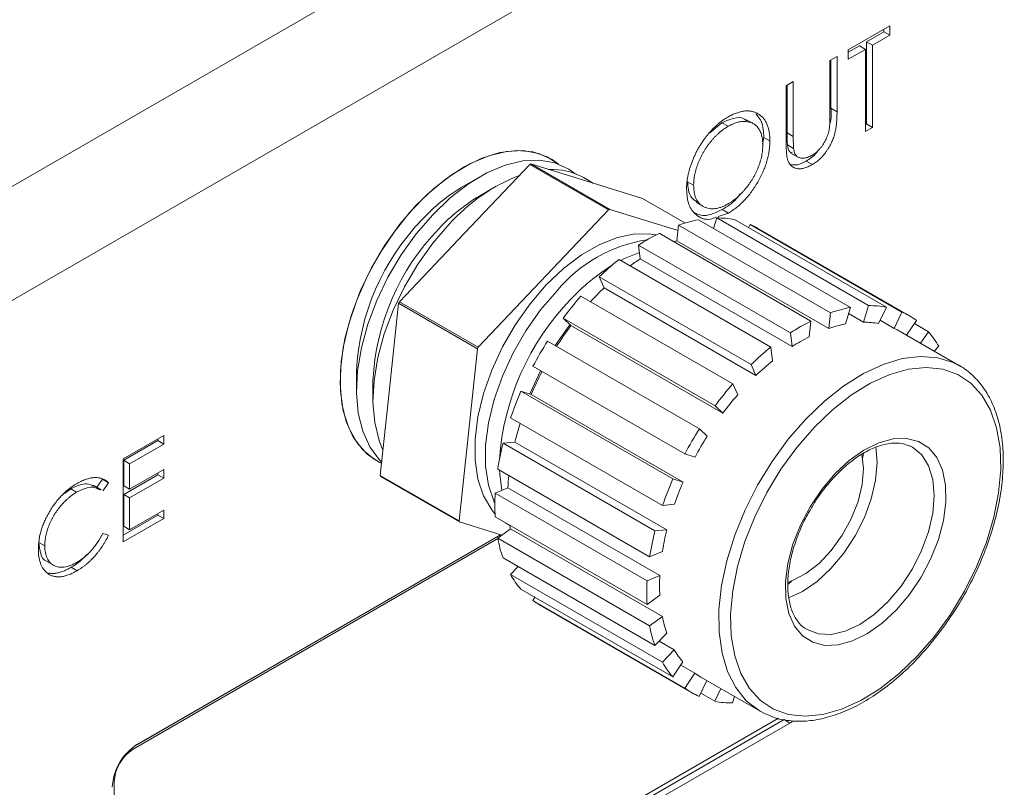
# Model space of a CAD drawing. Header units: inches. Extents: x 1.01 to 7.89, y 1.22 to 8.
# Tile 10 of 13: x 6.05 to 6.94, y 5.3 to 5.99. Entities that reach past the tile are written whole.
import ezdxf

# ---------------------------------------------------------------- set-up
doc = ezdxf.new("R2010")
doc.units = ezdxf.units.IN
doc.header["$MEASUREMENT"] = 0

msp = doc.modelspace()

# ---------------------------------------------------------------- linework, layer by layer
at = {"color": 7, "linetype": 'Continuous', "lineweight": 15}
for p, q in [((5.92241, 5.77009), (6.89362, 6.33075)), ((6.93781, 6.25421), (5.9666, 5.69354)), ((6.797, 5.96474), (6.83435, 5.98631)), ((6.82887, 5.98314), (6.82887, 5.98105)), ((6.83435, 5.98631), (6.83435, 5.97789)), ((6.82887, 5.98105), (6.81338, 5.97211)), ((6.83435, 5.97789), (6.81886, 5.96895)), ((6.82887, 5.98105), (6.83435, 5.97789)), ((6.807, 5.96843), (6.797, 5.96265)), ((6.81248, 5.96527), (6.797, 5.95633)), ((6.807, 5.96843), (6.81248, 5.96527)), ((6.81248, 5.89162), (6.81248, 5.96527)), ((6.81338, 5.97211), (6.81338, 5.89846)), ((6.81338, 5.97211), (6.81886, 5.96895)), ((6.81886, 5.96895), (6.81886, 5.8953)), ((6.7806, 5.95528), (6.78697, 5.95896)), ((6.78697, 5.95896), (6.78697, 5.90939)), ((6.797, 5.95633), (6.797, 5.96474)), ((6.7806, 5.9061), (6.7806, 5.95528)), ((6.78149, 5.95579), (6.78149, 5.91256)), ((6.74142, 5.93266), (6.7478, 5.93634)), ((6.74142, 5.88309), (6.74142, 5.93266)), ((6.74231, 5.93318), (6.74231, 5.89033)), ((6.7478, 5.93634), (6.7478, 5.88717)), ((6.78149, 5.91256), (6.78697, 5.90939)), ((6.68386, 5.89945), (6.67293, 5.89036)), ((6.68386, 5.89945), (6.68934, 5.89628)), ((6.71267, 5.89828), (6.70582, 5.90223)), ((6.81338, 5.89846), (6.81248, 5.89795)), ((6.81886, 5.8953), (6.81248, 5.89162)), ((6.81338, 5.89846), (6.81886, 5.8953)), ((6.72136, 5.88641), (6.72033, 5.88018)), ((6.72136, 5.88641), (6.72684, 5.88324)), ((6.74231, 5.89033), (6.7478, 5.88717)), ((6.7426, 5.87958), (6.74808, 5.87642)), ((6.74572, 5.87228), (6.75257, 5.86833)), ((6.45315, 5.80063), (6.51155, 5.86221)), ((6.51155, 5.86221), (6.58226, 5.82139)), ((6.58329, 5.82183), (6.51258, 5.86265)), ((6.51258, 5.86265), (6.56268, 5.8471)), ((6.75941, 5.8652), (6.76489, 5.86204)), ((6.46686, 5.85108), (6.45214, 5.84257)), ((6.56838, 5.84533), (6.55972, 5.85032)), ((6.48159, 5.84258), (6.46686, 5.83407)), ((6.56268, 5.8471), (6.61277, 5.83154)), ((6.65302, 5.8466), (6.6585, 5.84343)), ((6.61277, 5.83154), (6.6507, 5.80965)), ((6.66082, 5.82809), (6.66767, 5.82413)), ((6.58226, 5.82139), (6.46546, 5.69824)), ((6.64451, 5.80282), (6.58329, 5.82183)), ((6.6896, 5.81857), (6.68046, 5.81549)), ((6.68412, 5.82174), (6.6896, 5.81857)), ((6.64353, 5.79377), (6.64505, 5.80782)), ((6.64505, 5.80782), (6.78116, 5.72924)), ((6.79893, 5.73398), (6.66281, 5.81256)), ((6.67633, 5.80475), (6.67913, 5.81416)), ((6.67913, 5.81416), (6.81525, 5.73558)), ((6.83118, 5.73413), (6.69506, 5.81271)), ((6.70766, 5.80543), (6.70907, 5.80836)), ((6.70907, 5.80836), (6.84519, 5.72978)), ((6.39475, 5.73906), (6.45315, 5.80063)), ((6.76364, 5.72181), (6.62752, 5.80039)), ((6.85181, 5.72645), (6.71569, 5.80503)), ((6.60913, 5.78979), (6.74524, 5.71121)), ((6.61062, 5.77747), (6.60913, 5.78979)), ((6.64353, 5.79377), (6.77965, 5.71519)), ((6.72772, 5.69845), (6.5916, 5.77702)), ((6.61062, 5.77747), (6.74674, 5.69889)), ((6.57382, 5.76129), (6.70994, 5.68271)), ((6.57822, 5.75153), (6.57382, 5.76129)), ((6.57822, 5.75153), (6.71434, 5.67295)), ((6.38581, 5.66061), (6.39412, 5.73774)), ((6.39412, 5.73774), (6.46483, 5.69692)), ((6.46546, 5.69824), (6.39475, 5.73906)), ((6.6936, 5.66548), (6.55749, 5.74406)), ((6.81084, 5.72075), (6.81525, 5.73558)), ((6.77965, 5.71519), (6.78116, 5.72924)), ((6.79893, 5.73398), (6.79451, 5.71915)), ((6.79731, 5.72856), (6.81084, 5.72075)), ((6.83118, 5.73413), (6.82416, 5.71954)), ((6.83817, 5.71519), (6.84519, 5.72978)), ((6.54155, 5.72425), (6.67767, 5.64567)), ((6.54855, 5.71774), (6.54155, 5.72425)), ((6.76364, 5.72181), (6.76213, 5.70775)), ((6.82556, 5.72246), (6.83817, 5.71519)), ((6.85819, 5.72225), (6.84924, 5.70917)), ((6.85632, 5.71953), (6.86893, 5.71225)), ((6.54855, 5.71774), (6.68467, 5.63916)), ((6.74674, 5.69889), (6.74524, 5.71121)), ((6.89672, 5.68176), (6.84368, 5.71237)), ((6.86185, 5.70189), (6.86893, 5.71225)), ((6.66363, 5.62516), (6.52751, 5.70374)), ((6.46483, 5.69692), (6.44822, 5.54266)), ((6.72772, 5.69845), (6.72921, 5.68612)), ((6.87812, 5.69914), (6.87404, 5.69485)), ((6.71434, 5.67295), (6.70994, 5.68271)), ((6.89265, 5.6839), (6.89672, 5.68176)), ((6.35639, 5.67672), (6.35639, 5.65972)), ((6.51449, 5.68122), (6.65061, 5.60264)), ((6.37112, 5.66822), (6.37112, 5.65122)), ((6.6936, 5.66548), (6.698, 5.65573)), ((6.37751, 5.58348), (6.38581, 5.66061)), ((6.63984, 5.58023), (6.50372, 5.65881)), ((6.50372, 5.65881), (6.51285, 5.65598)), ((6.51285, 5.65598), (6.64897, 5.5774)), ((6.68467, 5.63916), (6.67767, 5.64567)), ((6.49451, 5.63511), (6.63063, 5.55653)), ((6.66363, 5.62516), (6.67063, 5.61864)), ((6.18361, 5.6192), (6.14725, 5.59821)), ((6.14773, 5.59698), (6.1783, 5.61463)), ((6.1783, 5.61463), (6.1783, 5.61614)), ((6.1783, 5.61463), (6.18361, 5.61157)), ((6.18361, 5.61157), (6.18361, 5.6192)), ((6.48773, 5.61234), (6.49836, 5.61338)), ((6.62385, 5.53376), (6.48773, 5.61234)), ((6.49836, 5.61338), (6.63448, 5.5348)), ((6.15303, 5.59392), (6.18361, 5.61157)), ((6.85453, 5.60869), (6.85215, 5.60993)), ((6.14725, 5.59821), (6.14725, 5.52379)), ((6.14773, 5.57408), (6.14773, 5.59698)), ((6.14773, 5.59698), (6.15303, 5.59392)), ((6.65974, 5.5998), (6.65061, 5.60264)), ((6.81081, 5.60303), (6.80991, 5.59865)), ((6.15303, 5.57102), (6.15303, 5.59392)), ((6.18361, 5.58867), (6.15303, 5.57102)), ((6.1783, 5.58409), (6.1783, 5.5856)), ((6.18361, 5.58103), (6.18361, 5.58867)), ((6.48295, 5.58907), (6.61907, 5.51049)), ((6.1238, 5.57278), (6.12873, 5.57998)), ((6.12873, 5.57998), (6.13403, 5.57692)), ((6.12897, 5.56953), (6.13403, 5.57692)), ((6.14773, 5.56644), (6.1783, 5.58409)), ((6.15303, 5.56338), (6.18361, 5.58103)), ((6.1783, 5.58409), (6.18361, 5.58103)), ((6.44822, 5.54266), (6.37751, 5.58348)), ((6.44861, 5.54178), (6.3779, 5.5826)), ((6.63984, 5.58023), (6.64897, 5.5774)), ((6.09464, 5.56722), (6.10025, 5.57147)), ((6.10025, 5.57147), (6.10555, 5.56841)), ((6.12751, 5.57064), (6.12088, 5.57447)), ((6.14773, 5.57408), (6.15303, 5.57102)), ((6.48063, 5.56749), (6.49205, 5.57234)), ((6.49205, 5.57234), (6.62816, 5.49376)), ((6.14773, 5.53782), (6.14773, 5.56644)), ((6.14773, 5.56644), (6.15303, 5.56338)), ((6.15303, 5.53476), (6.15303, 5.56338)), ((6.61675, 5.48891), (6.48063, 5.56749)), ((6.18361, 5.55241), (6.15303, 5.53476)), ((6.18361, 5.54477), (6.18361, 5.55241)), ((6.64126, 5.55757), (6.63063, 5.55653)), ((6.14725, 5.52991), (6.1783, 5.54784)), ((6.14725, 5.52379), (6.18361, 5.54477)), ((6.1783, 5.54784), (6.1783, 5.54935)), ((6.1783, 5.54784), (6.18361, 5.54477)), ((6.48657, 5.53), (6.44861, 5.54178)), ((6.48061, 5.54624), (6.61673, 5.46766)), ((6.14773, 5.53782), (6.15303, 5.53476)), ((6.4829, 5.52732), (6.49432, 5.53564)), ((6.49268, 5.53916), (6.49002, 5.54081)), ((6.49268, 5.53916), (6.4938, 5.53852)), ((6.49432, 5.53564), (6.63044, 5.45706)), ((6.62385, 5.53376), (6.63448, 5.5348)), ((6.13403, 5.52986), (6.12897, 5.53136)), ((6.483, 5.52683), (6.1561, 5.33812)), ((6.48551, 5.53033), (6.15945, 5.34209)), ((6.48551, 5.53033), (6.15964, 5.3422)), ((6.61902, 5.44874), (6.4829, 5.52732)), ((6.07171, 5.52344), (6.07702, 5.52038)), ((6.63049, 5.51534), (6.61907, 5.51049)), ((6.07865, 5.50647), (6.08528, 5.50264)), ((6.48765, 5.50954), (6.62377, 5.43096)), ((6.10068, 5.50112), (6.10599, 5.49806)), ((6.4944, 5.49457), (6.50119, 5.50173)), ((6.63052, 5.41599), (6.4944, 5.49457)), ((6.61675, 5.48891), (6.62816, 5.49376)), ((6.74654, 5.48888), (6.74292, 5.48568)), ((6.50358, 5.48147), (6.6397, 5.40289)), ((6.51433, 5.47147), (6.51619, 5.47419)), ((6.65045, 5.39289), (6.51433, 5.47147)), ((6.62815, 5.47598), (6.61673, 5.46766)), ((6.52071, 5.46727), (6.65683, 5.38869)), ((6.61902, 5.44874), (6.63044, 5.45706)), ((6.63441, 5.44218), (6.62377, 5.43096)), ((6.62762, 5.43503), (6.64116, 5.42721)), ((6.63052, 5.41599), (6.64116, 5.42721)), ((6.64884, 5.41625), (6.6397, 5.40289)), ((6.64698, 5.41353), (6.65959, 5.40625)), ((6.65045, 5.39289), (6.65959, 5.40625)), ((6.66495, 5.40276), (6.71798, 5.37215)), ((6.67032, 5.39966), (6.66344, 5.38535)), ((6.67746, 5.381), (6.68293, 5.39238)), ((6.67746, 5.381), (6.66485, 5.38828)), ((6.69511, 5.38535), (6.69338, 5.37956)), ((6.1561, 5.03192), (6.73449, 5.36581)), ((6.72311, 5.36951), (6.71798, 5.37215)), ((6.15434, 5.02682), (6.73947, 5.3646)), ((6.15964, 5.02375), (6.74477, 5.36154)), ((6.73947, 5.3646), (6.74477, 5.36154)), ((6.74477, 5.36154), (6.74744, 5.36327)), ((6.13931, 5.30903), (6.13931, 5.04162))]:
    msp.add_line(p, q, dxfattribs=at)
at = {"color": 8, "linetype": 'Continuous', "lineweight": 15}
for p, q in [((6.1561, 5.33812), (6.15486, 5.33884)), ((6.13931, 5.30903), (6.13807, 5.30975))]:
    msp.add_line(p, q, dxfattribs=at)
at = {"color": 7, "linetype": 'Continuous', "lineweight": 15, "flags": 128}
for points in [[(6.40996, 5.82557), (6.42565, 5.84057), (6.44194, 5.85314), (6.45845, 5.86301), (6.47482, 5.86996), (6.49068, 5.87382), (6.50568, 5.87452), (6.51949, 5.87203), (6.53179, 5.86641), (6.53729, 5.86247)], [(6.53732, 5.86246), (6.52735, 5.86888), (6.51444, 5.87332), (6.50014, 5.8746), (6.48477, 5.87269), (6.46867, 5.86764), (6.45221, 5.85956)], [(6.45221, 5.85956), (6.43574, 5.84863), (6.41964, 5.83509), (6.40427, 5.81925), (6.38997, 5.80146), (6.37706, 5.78212), (6.36582, 5.76165), (6.35652, 5.74053), (6.34936, 5.71921), (6.34449, 5.69818), (6.34203, 5.6779), (6.34203, 5.65884), (6.34449, 5.6414), (6.34936, 5.62599), (6.35652, 5.61294), (6.36582, 5.60256), (6.37706, 5.59506), (6.37867, 5.5943)], [(6.42469, 5.81706), (6.44038, 5.83207), (6.45666, 5.84464), (6.47317, 5.85451), (6.48954, 5.86146), (6.50541, 5.86532), (6.52041, 5.86601), (6.53422, 5.86353), (6.54652, 5.85791), (6.55201, 5.85397)], [(6.37867, 5.59431), (6.37251, 5.5976), (6.36199, 5.60622), (6.35348, 5.61765), (6.34717, 5.63163), (6.34321, 5.64786), (6.34168, 5.66596), (6.34263, 5.68554), (6.34601, 5.70616), (6.35177, 5.72736), (6.35977, 5.74866), (6.36984, 5.76959), (6.38174, 5.78967), (6.39522, 5.80847), (6.40996, 5.82557)], [(6.37881, 5.59562), (6.37671, 5.59772), (6.3682, 5.60915), (6.3619, 5.62313), (6.35794, 5.63935), (6.35641, 5.65746), (6.35735, 5.67704), (6.36074, 5.69766), (6.3665, 5.71886), (6.3745, 5.74016), (6.38456, 5.76108), (6.39647, 5.78117), (6.40994, 5.79997), (6.42469, 5.81706)], [(6.3798, 5.60667), (6.37662, 5.61463), (6.37266, 5.63085), (6.37114, 5.64896), (6.37208, 5.66854), (6.37546, 5.68916), (6.38122, 5.71036), (6.38922, 5.73166), (6.39929, 5.75258), (6.41119, 5.77267), (6.42467, 5.79147), (6.43941, 5.80856)], [(6.52643, 5.75413), (6.54192, 5.76886), (6.558, 5.78107), (6.57428, 5.79046), (6.59037, 5.79678), (6.60585, 5.79989), (6.62035, 5.79971), (6.62472, 5.79896)], [(6.64072, 5.79277), (6.64136, 5.793), (6.64353, 5.79377)], [(6.5932, 5.7761), (6.59638, 5.7777), (6.60992, 5.78323)], [(6.48047, 5.54908), (6.47752, 5.55263), (6.47015, 5.56513), (6.46513, 5.58012), (6.46259, 5.59724), (6.46261, 5.61605), (6.46517, 5.63609), (6.47022, 5.65688), (6.47762, 5.67791), (6.48721, 5.69864), (6.49873, 5.71858), (6.51191, 5.73722), (6.52643, 5.75413)], [(6.48032, 5.55815), (6.47962, 5.55966), (6.4746, 5.57466), (6.47206, 5.59177), (6.47208, 5.61058), (6.47464, 5.63063), (6.47969, 5.65142), (6.48709, 5.67244), (6.49668, 5.69317), (6.5082, 5.71311), (6.52138, 5.73176), (6.5359, 5.74866)], [(6.53429, 5.69983), (6.54664, 5.71718), (6.5477, 5.71853)], [(6.51173, 5.65633), (6.51235, 5.65786), (6.52127, 5.67731)], [(6.76641, 5.62643), (6.75096, 5.6086), (6.73676, 5.58904), (6.7241, 5.56815), (6.71325, 5.54636), (6.70442, 5.52411), (6.69779, 5.50186), (6.6935, 5.48006), (6.69164, 5.45915), (6.69224, 5.43956), (6.6953, 5.42168), (6.70074, 5.40589), (6.70846, 5.3925), (6.7183, 5.38178), (6.73006, 5.37395), (6.7435, 5.36918), (6.75835, 5.36756), (6.77431, 5.36912), (6.79105, 5.37383), (6.80822, 5.38159), (6.82549, 5.39226), (6.84249, 5.4056), (6.85889, 5.42135), (6.87435, 5.43918), (6.88855, 5.45875), (6.90121, 5.47963), (6.91206, 5.50142), (6.92089, 5.52367), (6.92751, 5.54592), (6.9318, 5.56772), (6.93366, 5.58863), (6.93306, 5.60822), (6.93001, 5.6261), (6.92457, 5.64189), (6.91685, 5.65529), (6.90701, 5.666), (6.89525, 5.67383), (6.8818, 5.6786), (6.86695, 5.68022), (6.851, 5.67866), (6.83426, 5.67395), (6.81708, 5.66619), (6.79982, 5.65553), (6.78281, 5.64218), (6.76641, 5.62643)], [(6.78515, 5.58489), (6.79785, 5.59675), (6.81105, 5.60613), (6.82432, 5.61271), (6.83718, 5.61626), (6.84921, 5.61667), (6.85999, 5.61392), (6.86916, 5.6081), (6.87641, 5.59942), (6.88149, 5.58816), (6.88422, 5.57472), (6.88451, 5.55954), (6.88236, 5.54315), (6.87783, 5.5261), (6.87109, 5.50898), (6.86235, 5.49237), (6.85193, 5.47683), (6.84016, 5.46289), (6.82746, 5.45103), (6.81425, 5.44165), (6.80099, 5.43507), (6.78813, 5.43152), (6.7761, 5.43111), (6.76532, 5.43386), (6.75614, 5.43968), (6.7489, 5.44836), (6.74382, 5.45962), (6.74109, 5.47307), (6.74079, 5.48824), (6.74295, 5.50463), (6.74747, 5.52168), (6.75422, 5.5388), (6.76295, 5.55542), (6.77338, 5.57096), (6.78515, 5.58489)], [(6.82162, 5.60893), (6.82282, 5.595), (6.82152, 5.57922), (6.81772, 5.56257), (6.81154, 5.54569), (6.80323, 5.52922), (6.79311, 5.51381), (6.78157, 5.50004), (6.76904, 5.48844), (6.75602, 5.47945), (6.74348, 5.4736)], [(6.80921, 5.60236), (6.81062, 5.58965), (6.80947, 5.57526), (6.8058, 5.56001), (6.79978, 5.54463), (6.79167, 5.52981), (6.78187, 5.51627), (6.77083, 5.50463), (6.75907, 5.49543), (6.74713, 5.48912), (6.74277, 5.48757)], [(6.48664, 5.57004), (6.48469, 5.58448), (6.48449, 5.58819)], [(6.49432, 5.53564), (6.4939, 5.5379), (6.49377, 5.53864)], [(6.75902, 5.44591), (6.76012, 5.44525), (6.76017, 5.44522)]]:
    msp.add_lwpolyline(points, dxfattribs=at)
at = {"color": 8, "linetype": 'Continuous', "lineweight": 15, "flags": 128}
for points in [[(6.75909, 5.63399), (6.77581, 5.65009), (6.79316, 5.66379), (6.81077, 5.67483), (6.82832, 5.68299), (6.84547, 5.68812), (6.86187, 5.69011), (6.87721, 5.68892), (6.89119, 5.68458), (6.89265, 5.6839)], [(6.71798, 5.37215), (6.71712, 5.37265), (6.70568, 5.38155), (6.69622, 5.39327), (6.68892, 5.40759), (6.68393, 5.42424), (6.68134, 5.44289), (6.6812, 5.46317), (6.68352, 5.48469), (6.68824, 5.50704), (6.69529, 5.52977), (6.70452, 5.55245), (6.71574, 5.57464), (6.72876, 5.59589), (6.7433, 5.6158), (6.75909, 5.63399)], [(6.76017, 5.44522), (6.77023, 5.44149), (6.78176, 5.44101), (6.79427, 5.44384), (6.80729, 5.44986), (6.82031, 5.45884), (6.83283, 5.47044), (6.84438, 5.48421), (6.8545, 5.49963), (6.8628, 5.51609), (6.86898, 5.53298), (6.87279, 5.54963), (6.87408, 5.56541), (6.87281, 5.57971), (6.86903, 5.59198), (6.86287, 5.60176), (6.85458, 5.60866), (6.85453, 5.60869)]]:
    msp.add_lwpolyline(points, dxfattribs=at)
at = {"color": 7, "linetype": 'Continuous', "lineweight": 15}
for centre, radius, start, end in [((6.56476, 5.7382), 0.13495, 112.74909, 113.22331), ((6.56396, 5.69651), 0.16754, 111.69271, 138.02323), ((6.53144, 5.79955), 0.05812, 60.88408, 92.5875), ((6.53445, 5.70313), 0.16193, 120.55068, 137.22447), ((6.54917, 5.69462), 0.16193, 120.55068, 137.22447), ((6.63548, 5.69738), 0.13495, 112.74909, 113.22331), ((6.56538, 5.66704), 0.20921, 135.72399, 177.34847), ((6.68457, 5.69533), 0.11923, 100.51414, 109.3576), ((6.68003, 5.73565), 0.07852, 78.96799, 90.655), ((6.68307, 5.7485), 0.06526, 60.00838, 66.51885), ((6.5801, 5.65854), 0.20921, 135.72399, 177.34847), ((6.70978, 5.63638), 0.18348, 116.63589, 123.26916), ((6.63604, 5.66638), 0.12961, 98.54115, 140.59316), ((6.67923, 5.62005), 0.17833, 122.00508, 137.1332), ((6.75256, 5.57737), 0.25646, 128.87497, 134.18058), ((6.7156, 5.61529), 0.19318, 122.91672, 126.16642), ((6.7594, 5.56344), 0.26116, 133.92711, 137.73828), ((6.67226, 5.60479), 0.30829, 154.18101, 154.45211), ((6.71294, 5.58191), 0.22904, 135.87745, 176.08), ((6.79466, 5.53688), 0.31492, 138.86089, 143.48751), ((6.81615, 5.65707), 0.07852, 78.96799, 90.655), ((6.82068, 5.61675), 0.11923, 100.51414, 109.3576), ((6.81922, 5.67), 0.06518, 53.28833, 66.52176), ((6.8459, 5.5578), 0.18348, 116.63589, 123.26916), ((6.81518, 5.61184), 0.10928, 100.90085, 108.97116), ((6.81102, 5.64879), 0.07195, 79.47875, 90.14417), ((6.79195, 5.53617), 0.30367, 143.27846, 147.56508), ((6.8138, 5.6606), 0.05978, 60.00688, 65.94216), ((6.80939, 5.66076), 0.07872, 29.18818, 40.85521), ((6.81293, 5.52373), 0.33743, 147.76101, 152.17931), ((6.83829, 5.55779), 0.1682, 116.92607, 122.97889), ((6.74297, 5.56397), 0.30829, 154.18101, 154.45211), ((6.88868, 5.49879), 0.25646, 128.87497, 134.18058), ((6.87751, 5.50368), 0.23511, 129.10707, 133.94827), ((6.79184, 5.5356), 0.30386, 152.36926, 156.66005), ((6.93077, 5.4583), 0.31492, 138.86089, 143.48751), ((6.79272, 5.53286), 0.31526, 156.45144, 161.07467), ((6.9161, 5.46656), 0.28871, 139.06333, 143.28499), ((6.7522, 5.55011), 0.2616, 162.18896, 166.00336), ((6.94904, 5.44515), 0.33743, 147.76101, 152.17931), ((6.73681, 5.54909), 0.25699, 165.75035, 171.04872), ((6.93286, 5.45449), 0.30937, 147.95444, 151.98577), ((6.45799, 5.61924), 0.08807, 203.9582, 204.58504), ((6.68636, 5.56212), 0.19458, 173.74763, 176.98947), ((6.92884, 5.45428), 0.31526, 156.45144, 161.07467), ((6.91435, 5.46286), 0.28904, 156.65399, 160.87216), ((6.66433, 5.55672), 0.18401, 176.64491, 183.26561), ((6.5287, 5.57842), 0.08807, 203.9582, 204.58504), ((6.87293, 5.47051), 0.25699, 165.75035, 171.04872), ((6.86307, 5.47774), 0.2356, 165.98228, 170.81676), ((6.60053, 5.54918), 0.11964, 190.52735, 199.35105), ((6.56312, 5.53296), 0.07872, 209.18839, 220.855), ((6.80044, 5.47815), 0.18401, 176.64491, 183.26561), ((6.79661, 5.48474), 0.16869, 176.93466, 182.97576), ((6.5533, 5.52372), 0.06519, 233.28758, 240.00109), ((6.73812, 5.47782), 0.10966, 190.91337, 198.96503), ((6.73664, 5.4706), 0.11964, 190.52735, 199.35105), ((6.70383, 5.46296), 0.07214, 209.69837, 220.34508), ((6.69924, 5.45438), 0.07872, 209.18839, 220.855), ((6.69482, 5.4545), 0.05974, 233.86661, 240.00075), ((6.68941, 5.44513), 0.06517, 233.28802, 246.52207), ((6.69248, 5.45807), 0.07852, 258.96811, 270.65488), ((6.18552, 5.30175), 0.04803, 122.60548, 177.39452), ((6.17577, 5.30737), 0.0365, 122.60547, 177.39453)]:
    msp.add_arc(centre, radius, start, end, dxfattribs=at)
for points, knots in [([(7.3514, 5.77129), (7.35142, 5.78177), (7.35146, 5.80756), (7.34888, 5.84988), (7.34403, 5.89792), (7.33684, 5.94673), (7.32746, 5.9961), (7.3159, 6.0459), (7.30221, 6.09596), (7.28645, 6.14614), (7.26868, 6.19627), (7.24894, 6.24621), (7.22732, 6.2958), (7.20388, 6.34489), (7.1787, 6.39332), (7.15185, 6.44096), (7.12343, 6.48764), (7.09351, 6.53322), (7.06219, 6.57756), (7.02957, 6.62052), (6.99575, 6.66197), (6.96082, 6.70177), (6.92488, 6.7398), (6.88804, 6.77593), (6.85041, 6.81004), (6.8121, 6.84202), (6.7732, 6.87177), (6.73384, 6.89915), (6.70402, 6.91793), (6.68737, 6.92763), (6.68401, 6.92959)], [0, 0, 0, 0, 0.025503, 0.062762, 0.100005, 0.137222, 0.174409, 0.211565, 0.248689, 0.285785, 0.322854, 0.359901, 0.396931, 0.433946, 0.470952, 0.507954, 0.544956, 0.581962, 0.618976, 0.656004, 0.693049, 0.730117, 0.767213, 0.80434, 0.841502, 0.878703, 0.915945, 0.953228, 0.990549, 1, 1, 1, 1]), ([(6.78149, 5.91256), (6.7818, 5.90801), (6.78212, 5.90318), (6.78036, 5.89777), (6.78026, 5.89745)], [0, 0, 0, 0, 0.941189, 1, 1, 1, 1]), ([(6.65213, 5.83972), (6.65214, 5.8407), (6.65216, 5.84265), (6.65242, 5.84568), (6.6528, 5.84873), (6.65334, 5.85183), (6.65404, 5.85495), (6.65488, 5.85811), (6.65589, 5.86131), (6.65705, 5.86452), (6.65833, 5.86771), (6.65975, 5.87085), (6.66125, 5.87392), (6.6629, 5.87691), (6.66464, 5.87983), (6.6665, 5.88268), (6.66846, 5.88546), (6.67054, 5.88815), (6.67268, 5.89073), (6.6749, 5.89316), (6.67714, 5.89545), (6.67944, 5.89758), (6.68177, 5.89956), (6.68415, 5.90136), (6.68657, 5.90306), (6.68821, 5.90403), (6.68903, 5.90452)], [0, 0, 0, 0, 0.043209, 0.085873, 0.12812, 0.170152, 0.211918, 0.253753, 0.296006, 0.338443, 0.381015, 0.42282, 0.464089, 0.505126, 0.545975, 0.586985, 0.628339, 0.670084, 0.711992, 0.753039, 0.794049, 0.834886, 0.875498, 0.916547, 0.958004, 1, 1, 1, 1]), ([(6.706, 5.90107), (6.70523, 5.90181), (6.70233, 5.90459), (6.6943, 5.90412), (6.68734, 5.901), (6.68386, 5.89945)], [0, 0, 0, 0, 0.154091, 0.5772, 1, 1, 1, 1]), ([(6.68903, 5.90452), (6.69034, 5.90524), (6.69293, 5.90666), (6.69673, 5.90827), (6.70035, 5.90936), (6.70384, 5.91004), (6.70714, 5.91017), (6.71028, 5.90983), (6.71325, 5.909), (6.71602, 5.90768), (6.71855, 5.90597), (6.72078, 5.90387), (6.72265, 5.90137), (6.72418, 5.89849), (6.72538, 5.89525), (6.72621, 5.8916), (6.72675, 5.88761), (6.72681, 5.88471), (6.72684, 5.88324)], [0, 0, 0, 0, 0.06657, 0.130749, 0.193413, 0.254989, 0.316114, 0.377262, 0.439401, 0.502971, 0.566525, 0.628231, 0.689091, 0.749345, 0.81017, 0.87161, 0.934869, 1, 1, 1, 1]), ([(6.71413, 5.90734), (6.71611, 5.90515), (6.72058, 5.90021), (6.72108, 5.89135), (6.72136, 5.88641)], [0, 0, 0, 0, 0.442328, 1, 1, 1, 1]), ([(6.78697, 5.90939), (6.78697, 5.9085), (6.78696, 5.90675), (6.78687, 5.90414), (6.78673, 5.90164), (6.78653, 5.89923), (6.78627, 5.89693), (6.78598, 5.89473), (6.78562, 5.89262), (6.78518, 5.89059), (6.78469, 5.88861), (6.78405, 5.88664), (6.78333, 5.88465), (6.78248, 5.88265), (6.78152, 5.88065), (6.78044, 5.87863), (6.77926, 5.8766), (6.77797, 5.87458), (6.7766, 5.87262), (6.77514, 5.87075), (6.7736, 5.869), (6.772, 5.86736), (6.77032, 5.86585), (6.76858, 5.86445), (6.76676, 5.86317), (6.76552, 5.86242), (6.76489, 5.86204)], [0, 0, 0, 0, 0.054858, 0.107059, 0.156978, 0.203992, 0.248492, 0.290483, 0.330489, 0.367886, 0.403858, 0.440009, 0.476295, 0.512792, 0.550485, 0.588381, 0.627645, 0.667979, 0.708433, 0.748602, 0.789088, 0.829461, 0.870371, 0.912214, 0.955547, 1, 1, 1, 1]), ([(6.77987, 5.89294), (6.77993, 5.89327), (6.78007, 5.89399), (6.78019, 5.89516), (6.78033, 5.89652), (6.78042, 5.89807), (6.78051, 5.89981), (6.78056, 5.90174), (6.78058, 5.90386), (6.78059, 5.90533), (6.7806, 5.9061)], [0, 0, 0, 0, 0.069835, 0.155621, 0.257802, 0.373811, 0.506402, 0.655564, 0.820079, 1, 1, 1, 1]), ([(6.68934, 5.89628), (6.68867, 5.89588), (6.68732, 5.89509), (6.68533, 5.89369), (6.68336, 5.8922), (6.68142, 5.89057), (6.67951, 5.88878), (6.67761, 5.88689), (6.67575, 5.88485), (6.67393, 5.88271), (6.67217, 5.88048), (6.6705, 5.87818), (6.66893, 5.87584), (6.66746, 5.87346), (6.66609, 5.87104), (6.6648, 5.86857), (6.66364, 5.86605), (6.66257, 5.8635), (6.66162, 5.86094), (6.66077, 5.85838), (6.66008, 5.85584), (6.65951, 5.85332), (6.65904, 5.85081), (6.65875, 5.84833), (6.65853, 5.84585), (6.65851, 5.84424), (6.6585, 5.84343)], [0, 0, 0, 0, 0.042023, 0.083645, 0.124984, 0.166247, 0.207702, 0.249631, 0.291742, 0.334743, 0.37746, 0.419556, 0.461044, 0.502096, 0.542891, 0.583801, 0.624864, 0.666225, 0.707399, 0.748557, 0.789655, 0.83074, 0.87207, 0.913993, 0.956498, 1, 1, 1, 1]), ([(6.72046, 5.87958), (6.72045, 5.88037), (6.72044, 5.88194), (6.72022, 5.88414), (6.71992, 5.88625), (6.71947, 5.88821), (6.7189, 5.89004), (6.7182, 5.89173), (6.71737, 5.8933), (6.71642, 5.89473), (6.71536, 5.89602), (6.71419, 5.89717), (6.7129, 5.89812), (6.71153, 5.89896), (6.71005, 5.89962), (6.70845, 5.9001), (6.70676, 5.90046), (6.70498, 5.90063), (6.70314, 5.90067), (6.70125, 5.90053), (6.69933, 5.90022), (6.69739, 5.89979), (6.69541, 5.89915), (6.69341, 5.89835), (6.69139, 5.89743), (6.69002, 5.89667), (6.68934, 5.89628)], [0, 0, 0, 0, 0.042915, 0.08513, 0.126473, 0.167453, 0.207976, 0.248249, 0.28875, 0.32967, 0.370537, 0.411129, 0.451819, 0.492406, 0.533486, 0.575263, 0.617441, 0.660672, 0.70394, 0.746868, 0.789079, 0.831104, 0.873238, 0.915166, 0.957381, 1, 1, 1, 1]), ([(6.74231, 5.89033), (6.74231, 5.88964), (6.74231, 5.88831), (6.74232, 5.88644), (6.74236, 5.88479), (6.74238, 5.88333), (6.74243, 5.8821), (6.74246, 5.88106), (6.74251, 5.88024), (6.74257, 5.87978), (6.7426, 5.87958)], [0, 0, 0, 0, 0.191079, 0.362605, 0.516099, 0.650038, 0.765977, 0.862374, 0.940842, 1, 1, 1, 1]), ([(6.7478, 5.88717), (6.74779, 5.88647), (6.74779, 5.88515), (6.7478, 5.88328), (6.74784, 5.88163), (6.74786, 5.88017), (6.74791, 5.87894), (6.74795, 5.8779), (6.74799, 5.87708), (6.74805, 5.87662), (6.74808, 5.87642)], [0, 0, 0, 0, 0.191079, 0.362605, 0.516099, 0.650038, 0.765977, 0.862374, 0.940842, 1, 1, 1, 1]), ([(6.76454, 5.87025), (6.76512, 5.87061), (6.76627, 5.87133), (6.76799, 5.87263), (6.76966, 5.87416), (6.7713, 5.87583), (6.77283, 5.87767), (6.77427, 5.8796), (6.77555, 5.88163), (6.77671, 5.88374), (6.77773, 5.88594), (6.77861, 5.88821), (6.77933, 5.89057), (6.77969, 5.89214), (6.77987, 5.89294)], [0, 0, 0, 0, 0.082891, 0.165303, 0.247762, 0.331528, 0.41528, 0.496366, 0.577151, 0.657783, 0.739322, 0.823793, 0.909476, 1, 1, 1, 1]), ([(6.68934, 5.82684), (6.69004, 5.82726), (6.69144, 5.82808), (6.69351, 5.8295), (6.69555, 5.83104), (6.69754, 5.8327), (6.69949, 5.83447), (6.70141, 5.83635), (6.70328, 5.83838), (6.70511, 5.84049), (6.70686, 5.8427), (6.70854, 5.84496), (6.71009, 5.84729), (6.71156, 5.84964), (6.71293, 5.85205), (6.7142, 5.85451), (6.71536, 5.85702), (6.71642, 5.85956), (6.71737, 5.86213), (6.7182, 5.86468), (6.71891, 5.86722), (6.71947, 5.86973), (6.71992, 5.87223), (6.72022, 5.8747), (6.72044, 5.87717), (6.72045, 5.87877), (6.72046, 5.87958)], [0, 0, 0, 0, 0.043633, 0.086538, 0.129177, 0.171436, 0.213416, 0.255266, 0.297369, 0.339941, 0.382347, 0.423953, 0.464871, 0.505572, 0.546003, 0.586568, 0.627065, 0.668271, 0.709549, 0.750428, 0.791096, 0.832027, 0.873136, 0.914611, 0.956956, 1, 1, 1, 1]), ([(6.72684, 5.88324), (6.72681, 5.88175), (6.72675, 5.8788), (6.72621, 5.87422), (6.72538, 5.86964), (6.72419, 5.86502), (6.72266, 5.86037), (6.72078, 5.8557), (6.71857, 5.85101), (6.71604, 5.84636), (6.71329, 5.84184), (6.71035, 5.83758), (6.70726, 5.8336), (6.70401, 5.82997), (6.70062, 5.82662), (6.69708, 5.82361), (6.69339, 5.82087), (6.69088, 5.81935), (6.6896, 5.81857)], [0, 0, 0, 0, 0.065227, 0.128569, 0.19032, 0.251378, 0.312388, 0.373789, 0.436431, 0.500567, 0.564687, 0.627136, 0.688455, 0.749246, 0.810155, 0.871671, 0.934773, 1, 1, 1, 1]), ([(6.74268, 5.86653), (6.74258, 5.86691), (6.74235, 5.86772), (6.74211, 5.86915), (6.7419, 5.87084), (6.74171, 5.87277), (6.74159, 5.87499), (6.74149, 5.87745), (6.74142, 5.88017), (6.74142, 5.88209), (6.74142, 5.88309)], [0, 0, 0, 0, 0.07813, 0.169465, 0.274335, 0.39211, 0.523687, 0.668365, 0.827132, 1, 1, 1, 1]), ([(6.7426, 5.87958), (6.74295, 5.87717), (6.74346, 5.87367), (6.74593, 5.87271), (6.7467, 5.87241)], [0, 0, 0, 0, 0.689376, 1, 1, 1, 1]), ([(6.74808, 5.87642), (6.74818, 5.87571), (6.74839, 5.87433), (6.74891, 5.8725), (6.74964, 5.871), (6.7505, 5.86972), (6.75163, 5.86881), (6.753, 5.86815), (6.75464, 5.86783), (6.75648, 5.86773), (6.75845, 5.86794), (6.76047, 5.86841), (6.7625, 5.86915), (6.76386, 5.86989), (6.76454, 5.87025)], [0, 0, 0, 0, 0.086315, 0.167766, 0.244433, 0.318135, 0.391884, 0.470068, 0.553904, 0.644339, 0.736875, 0.826168, 0.913679, 1, 1, 1, 1]), ([(6.76963, 5.87428), (6.76925, 5.8737), (6.76647, 5.86945), (6.76268, 5.86717), (6.75941, 5.8652)], [0, 0, 0, 0, 0.137602, 1, 1, 1, 1]), ([(6.76489, 5.86204), (6.76421, 5.86166), (6.76287, 5.86092), (6.76089, 5.85999), (6.759, 5.85929), (6.75716, 5.85872), (6.75542, 5.8584), (6.75373, 5.85823), (6.75214, 5.85829), (6.75062, 5.8585), (6.7492, 5.85891), (6.7479, 5.8595), (6.74671, 5.86025), (6.74566, 5.86117), (6.74472, 5.86226), (6.74392, 5.86352), (6.74322, 5.86494), (6.74286, 5.86599), (6.74268, 5.86653)], [0, 0, 0, 0, 0.071175, 0.139644, 0.206317, 0.271373, 0.335418, 0.398076, 0.460608, 0.52297, 0.584716, 0.644895, 0.704291, 0.762998, 0.821087, 0.880104, 0.939388, 1, 1, 1, 1]), ([(6.75941, 5.8652), (6.75669, 5.86379), (6.75157, 5.86114), (6.7472, 5.86167), (6.74517, 5.86192)], [0, 0, 0, 0, 0.533314, 1, 1, 1, 1]), ([(6.65302, 5.8466), (6.65345, 5.84156), (6.65419, 5.83293), (6.65967, 5.82972), (6.66196, 5.82838)], [0, 0, 0, 0, 0.582887, 1, 1, 1, 1]), ([(6.6585, 5.84343), (6.65853, 5.84226), (6.65858, 5.83996), (6.65903, 5.8368), (6.65971, 5.83391), (6.66073, 5.83136), (6.66199, 5.82908), (6.66356, 5.82713), (6.66541, 5.82549), (6.66751, 5.82416), (6.66982, 5.82317), (6.67226, 5.82255), (6.67482, 5.82231), (6.6775, 5.82245), (6.68029, 5.82295), (6.68321, 5.82388), (6.68623, 5.82512), (6.6883, 5.82626), (6.68934, 5.82684)], [0, 0, 0, 0, 0.064504, 0.126899, 0.187747, 0.24815, 0.308586, 0.369583, 0.431827, 0.49618, 0.560668, 0.623504, 0.68526, 0.746537, 0.808327, 0.870486, 0.934317, 1, 1, 1, 1]), ([(6.67876, 5.81492), (6.67702, 5.81424), (6.66986, 5.81141), (6.66089, 5.81592), (6.65326, 5.82535), (6.6525, 5.83493), (6.65213, 5.83972)], [0, 0, 0, 0, 0.110822, 0.45607, 0.727985, 1, 1, 1, 1]), ([(6.7002, 5.83567), (6.69909, 5.83422), (6.69433, 5.82798), (6.68855, 5.82445), (6.68412, 5.82174)], [0, 0, 0, 0, 0.232725, 1, 1, 1, 1]), ([(6.68412, 5.82174), (6.67851, 5.81908), (6.66839, 5.81427), (6.66102, 5.81796), (6.65772, 5.81961)], [0, 0, 0, 0, 0.553328, 1, 1, 1, 1]), ([(6.7237, 5.36961), (6.72521, 5.36882), (6.73091, 5.36583), (6.74222, 5.36351), (6.75727, 5.36272), (6.77326, 5.36496), (6.78984, 5.36997), (6.80676, 5.37777), (6.82371, 5.38819), (6.84036, 5.40104), (6.85643, 5.41608), (6.87163, 5.43302), (6.88572, 5.45157), (6.89846, 5.47142), (6.90964, 5.49221), (6.91906, 5.51361), (6.92656, 5.53524), (6.932, 5.55674), (6.93528, 5.57776), (6.93632, 5.59795), (6.93507, 5.61696), (6.93152, 5.63446), (6.92567, 5.6501), (6.91766, 5.66363), (6.90753, 5.67444), (6.89888, 5.68119), (6.89329, 5.68338), (6.89217, 5.68382)], [0, 0, 0, 0, 0.014795, 0.055749, 0.096922, 0.1386, 0.180792, 0.223327, 0.266019, 0.30873, 0.351403, 0.394032, 0.436624, 0.479194, 0.52176, 0.564337, 0.606941, 0.649592, 0.692307, 0.7351, 0.77797, 0.820879, 0.863694, 0.906209, 0.948193, 0.989574, 1, 1, 1, 1]), ([(6.78528, 5.58279), (6.78723, 5.58478), (6.79292, 5.59056), (6.80276, 5.59861), (6.81452, 5.60591), (6.82591, 5.61064), (6.83645, 5.6127), (6.84547, 5.61246), (6.85022, 5.61049), (6.85242, 5.60958)], [0, 0, 0, 0, 0.0822, 0.23945, 0.396129, 0.552116, 0.707909, 0.86478, 1, 1, 1, 1]), ([(6.13403, 5.57692), (6.13325, 5.57768), (6.13204, 5.57875), (6.13019, 5.57979), (6.12875, 5.58046), (6.12722, 5.58094), (6.12561, 5.5813), (6.12391, 5.5815), (6.12214, 5.58155), (6.12031, 5.58144), (6.11841, 5.58118), (6.11646, 5.58078), (6.11445, 5.58018), (6.1124, 5.57944), (6.10955, 5.57824), (6.10738, 5.5771), (6.10591, 5.57625)], [0, 0, 0, 0, 0.120645, 0.180372, 0.240194, 0.299808, 0.36026, 0.42121, 0.482873, 0.54493, 0.607605, 0.670733, 0.734318, 0.798785, 0.864317, 1, 1, 1, 1]), ([(6.76285, 5.55211), (6.76464, 5.55525), (6.76926, 5.56337), (6.77701, 5.57366), (6.78298, 5.58025), (6.78528, 5.58279)], [0, 0, 0, 0, 0.279347, 0.721469, 1, 1, 1, 1]), ([(6.10591, 5.57625), (6.10352, 5.57487), (6.09999, 5.57251), (6.09545, 5.56872), (6.09225, 5.56565), (6.08922, 5.56231), (6.08633, 5.55873), (6.08362, 5.55487), (6.08109, 5.5508), (6.07878, 5.54662), (6.07676, 5.5424), (6.07505, 5.53821), (6.07366, 5.53402), (6.07257, 5.52986), (6.07152, 5.52425), (6.07123, 5.52018), (6.07123, 5.51755)], [0, 0, 0, 0, 0.133185, 0.196585, 0.258754, 0.320345, 0.381783, 0.443742, 0.507257, 0.57053, 0.631765, 0.692252, 0.751986, 0.812045, 0.872986, 1, 1, 1, 1]), ([(6.07702, 5.52038), (6.077, 5.52182), (6.07713, 5.52404), (6.07751, 5.52707), (6.07791, 5.52934), (6.07842, 5.53161), (6.07907, 5.5339), (6.0798, 5.53619), (6.08067, 5.53849), (6.08164, 5.54078), (6.08269, 5.54305), (6.08385, 5.54527), (6.0851, 5.54746), (6.08645, 5.54961), (6.08788, 5.55172), (6.08941, 5.5538), (6.09103, 5.55583), (6.09272, 5.55778), (6.09443, 5.55965), (6.0962, 5.56138), (6.098, 5.56301), (6.09983, 5.56454), (6.10235, 5.56642), (6.10426, 5.56769), (6.10555, 5.56841)], [0, 0, 0, 0, 0.085457, 0.126681, 0.167541, 0.208224, 0.248373, 0.288616, 0.329131, 0.369595, 0.41002, 0.450117, 0.490508, 0.531182, 0.572314, 0.614075, 0.656879, 0.699847, 0.74235, 0.784597, 0.827248, 0.869537, 0.912498, 1, 1, 1, 1]), ([(6.10025, 5.57147), (6.10536, 5.57388), (6.11343, 5.57767), (6.11915, 5.57461), (6.12124, 5.57349)], [0, 0, 0, 0, 0.634775, 1, 1, 1, 1]), ([(6.10555, 5.56841), (6.11067, 5.57082), (6.11873, 5.5746), (6.12445, 5.57154), (6.12654, 5.57043)], [0, 0, 0, 0, 0.634775, 1, 1, 1, 1]), ([(6.75929, 5.44595), (6.75892, 5.44612), (6.75581, 5.44755), (6.75141, 5.45267), (6.74634, 5.46162), (6.74338, 5.47303), (6.74247, 5.48607), (6.74366, 5.50042), (6.74692, 5.51567), (6.75228, 5.53126), (6.75769, 5.54362), (6.76175, 5.55031), (6.76285, 5.55211)], [0, 0, 0, 0, 0.0167938, 0.1423711, 0.2651475, 0.3825105, 0.497604, 0.612273, 0.7270348, 0.8421136, 0.9574668, 1, 1, 1, 1]), ([(6.12897, 5.53136), (6.12748, 5.52853), (6.12508, 5.52441), (6.12144, 5.51941), (6.11862, 5.51602), (6.11565, 5.51294), (6.11145, 5.5092), (6.10816, 5.50695), (6.10595, 5.50567)], [0, 0, 0, 0, 0.259091, 0.382819, 0.50406, 0.625245, 0.747051, 1, 1, 1, 1]), ([(6.10599, 5.49806), (6.10743, 5.49888), (6.10958, 5.50026), (6.11239, 5.50229), (6.11443, 5.50392), (6.11641, 5.50565), (6.11834, 5.50746), (6.12022, 5.50937), (6.12204, 5.51137), (6.1238, 5.51346), (6.12549, 5.51561), (6.12711, 5.51783), (6.12864, 5.52012), (6.13011, 5.52246), (6.13196, 5.52568), (6.13323, 5.52817), (6.13403, 5.52986)], [0, 0, 0, 0, 0.133987, 0.199215, 0.263039, 0.326471, 0.388856, 0.45078, 0.512609, 0.574054, 0.635137, 0.695721, 0.756273, 0.816525, 0.876947, 1, 1, 1, 1]), ([(6.07123, 5.51755), (6.07123, 5.51504), (6.07148, 5.51148), (6.07233, 5.50717), (6.07323, 5.50429), (6.07438, 5.50169), (6.07627, 5.49861), (6.07807, 5.49676), (6.0794, 5.49573)], [0, 0, 0, 0, 0.261042, 0.386386, 0.509266, 0.63122, 0.752844, 1, 1, 1, 1]), ([(6.07946, 5.50642), (6.0791, 5.50649), (6.07605, 5.5071), (6.07272, 5.51292), (6.07205, 5.51993), (6.07171, 5.52344)], [0, 0, 0, 0, 0.062538, 0.531059, 1, 1, 1, 1]), ([(6.10595, 5.50567), (6.10394, 5.50449), (6.10098, 5.50307), (6.09718, 5.50182), (6.09451, 5.50126), (6.09198, 5.50108), (6.08957, 5.50122), (6.08731, 5.50176), (6.0852, 5.50264), (6.08328, 5.50383), (6.08161, 5.50534), (6.08017, 5.50711), (6.07903, 5.50921), (6.07811, 5.51156), (6.07727, 5.51517), (6.07701, 5.51821), (6.07702, 5.52038)], [0, 0, 0, 0, 0.135498, 0.199771, 0.262666, 0.324516, 0.386081, 0.448275, 0.51116, 0.573674, 0.634571, 0.694424, 0.753854, 0.813274, 0.87371, 1, 1, 1, 1]), ([(6.10068, 5.50112), (6.10373, 5.503), (6.10861, 5.506), (6.11305, 5.51081), (6.11472, 5.51261)], [0, 0, 0, 0, 0.625329, 1, 1, 1, 1]), ([(6.0794, 5.49573), (6.0802, 5.49511), (6.08147, 5.49432), (6.08329, 5.49353), (6.0847, 5.49307), (6.08618, 5.49276), (6.0877, 5.49256), (6.08928, 5.4925), (6.09092, 5.49259), (6.09261, 5.4928), (6.09436, 5.49316), (6.09616, 5.49362), (6.09802, 5.49426), (6.09993, 5.495), (6.10259, 5.4962), (6.10462, 5.49725), (6.10599, 5.49806)], [0, 0, 0, 0, 0.123052, 0.183446, 0.243244, 0.303001, 0.362802, 0.422604, 0.483004, 0.54382, 0.605246, 0.667586, 0.73122, 0.796083, 0.86225, 1, 1, 1, 1]), ([(6.08031, 5.49595), (6.0805, 5.49591), (6.08118, 5.49578), (6.08239, 5.49563), (6.08397, 5.49557), (6.08561, 5.49565), (6.08731, 5.49586), (6.08906, 5.49622), (6.09085, 5.49668), (6.09272, 5.49732), (6.09463, 5.49806), (6.09729, 5.49926), (6.09931, 5.50031), (6.10068, 5.50112)], [0.28, 0.28, 0.28, 0.28, 0.3030008, 0.3628017, 0.4226041, 0.4830044, 0.54382, 0.6052465, 0.6675863, 0.7312201, 0.7960833, 0.8622504, 1, 1, 1, 1])]:
    msp.add_open_spline(points, degree=3, knots=knots, dxfattribs=at)

doc.saveas('drawing.dxf')
